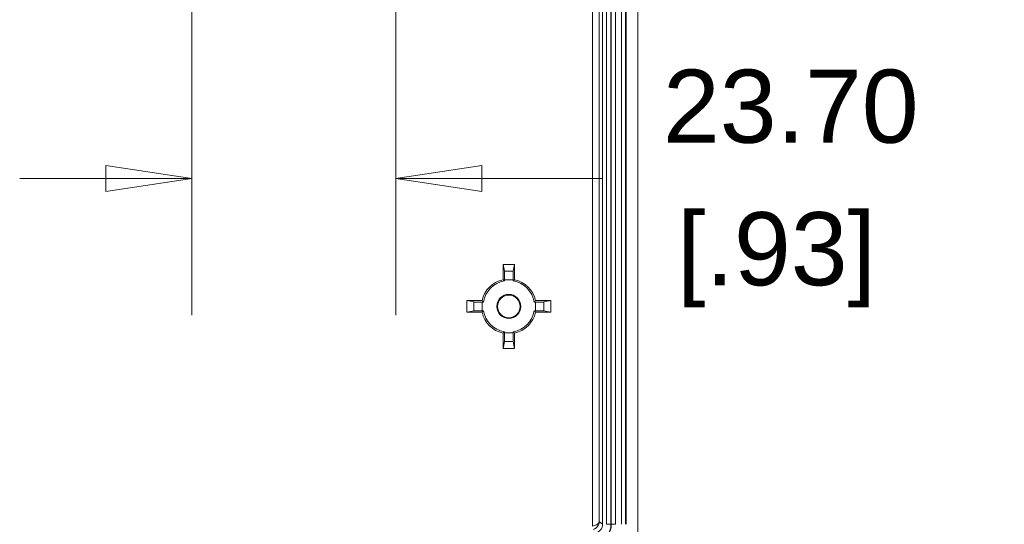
# Model space of a CAD drawing. Header units: millimetres. Extents: x 18 to 1379, y 18 to 1061.
# Tile 24 of 33: x 709 to 823, y 116 to 174. Entities that reach past the tile are written whole.
import ezdxf

# ---------------------------------------------------------------- set-up
doc = ezdxf.new("R2010")
doc.units = ezdxf.units.MM
doc.header["$LTSCALE"] = 5
for name, color, linetype, lineweight in [('Dimension (ANSI)', 7, 'Continuous', 9), ('Visible (ANSI)', 7, 'Continuous', 9), ('Visible Narrow (ANSI)', 7, 'Continuous', 9)]:
    doc.layers.add(name, color=color, linetype=linetype, lineweight=lineweight)
doc.styles.add('Note Text (ANSI)', font='arial.ttf')
doc.dimstyles.new('Default - mm_inch (ANSI)', dxfattribs={"dimscale": 5, "dimtxt": 1.7, "dimasz": 2, "dimexe": 3.175, "dimexo": 1, "dimgap": 0.8, "dimtad": 0, "dimtih": 1, "dimtoh": 1, "dimrnd": 1e-08, "dimzin": 4, "dimdsep": 46, "dimtxsty": 'Note Text (ANSI)', "dimblk": 'Filled-1', "dimcen": 0.09, "dimdle": 10, "dimclrd": 256, "dimclre": 256, "dimclrt": 256, "dimadec": 1, "dimazin": 0, "dimtfac": 1.176471, "dimtofl": 0, "dimtmove": 0, "dimatfit": 3, "dimfxl": 1, "dimtolj": 1, "dimtzin": 0, "dimlwd": -1, "dimlwe": -1, "dimarcsym": 0})

# ---------------------------------------------------------------- blocks, each defined once
blk = doc.blocks.new('Filled-1')
at = {"color": 0}
for p, q in [((0, 0), (-1, 0.15)), ((-1, 0.15), (-1, -0.15)), ((-1, 0), (0, 0)), ((-1, -0.15), (0, 0))]:
    blk.add_line(p, q, dxfattribs=at)
at = {"color": 0, "flags": 128}
blk.add_lwpolyline([(-1, -0.15), (0, 0), (-1, 0.15), (-1, -0.15)], dxfattribs=at)
at = {"color": 0}
blk.add_solid([(-1, -0.15), (0, 0), (-1, 0.15), (-1, -0.15)], dxfattribs=at)
blk = doc.blocks.new('*D60')
at = {"layer": 'Defpoints', "color": 0, "transparency": 16777216}
for p in [(764.85, 270.07), (764.85, 102.07), (836.46, 102.07)]:
    blk.add_point(p, dxfattribs=at)
at = {"layer": 'Dimension (ANSI)', "transparency": 16777216}
for p, q in [((769.85, 270.07), (852.34, 270.07)), ((836.46, 260.07), (836.46, 213.61)), ((836.46, 112.07), (836.46, 178.04)), ((769.85, 102.07), (852.34, 102.07))]:
    blk.add_line(p, q, dxfattribs=at)
at = {"layer": 'Dimension (ANSI)', "transparency": 16777216, "xscale": 10, "yscale": 10, "zscale": 10}
for p, rotation in [((836.46, 270.07), 90), ((836.46, 102.07), 270)]:
    blk.add_blockref('Filled-1', p, dxfattribs=dict(at, rotation=rotation))
at = {"layer": 'Dimension (ANSI)', "transparency": 16777216, "char_height": 8.5, "attachment_point": 5, "style": 'Note Text (ANSI)'}
for s, insert in [('\\A1; 168.00', (836.46, 204.16)), ('\\A1;[6.61]', (836.46, 186.38))]:
    blk.add_mtext(s, dxfattribs=dict(at, insert=insert))
blk = doc.blocks.new('*D64')
at = {"layer": 'Defpoints', "color": 0, "transparency": 16777216}
for p in [(729, 182.21), (752.7, 182.21), (729, 155.93)]:
    blk.add_point(p, dxfattribs=at)
at = {"layer": 'Dimension (ANSI)', "transparency": 16777216}
for p, q in [((729, 177.21), (729, 140.06)), ((752.7, 177.21), (752.7, 140.06)), ((719, 155.93), (709, 155.93)), ((762.7, 155.93), (776.75, 155.93))]:
    blk.add_line(p, q, dxfattribs=at)
at = {"layer": 'Dimension (ANSI)', "transparency": 16777216, "xscale": 10, "yscale": 10, "zscale": 10}
blk.add_blockref('Filled-1', (729, 155.93), dxfattribs=at)
at = {"layer": 'Dimension (ANSI)', "transparency": 16777216, "xscale": 10, "yscale": 10, "zscale": 10, "rotation": 180}
blk.add_blockref('Filled-1', (752.7, 155.93), dxfattribs=at)
at = {"layer": 'Dimension (ANSI)', "transparency": 16777216, "char_height": 8.5, "attachment_point": 5, "style": 'Note Text (ANSI)'}
for s, insert in [('\\A1; 23.70', (796.97, 164.28)), ('\\A1;[.93]', (796.97, 146.49))]:
    blk.add_mtext(s, dxfattribs=dict(at, insert=insert))

msp = doc.modelspace()

# ---------------------------------------------------------------- linework, layer by layer
at = {"layer": 'Visible (ANSI)'}
for p, q in [((780.846, 261.07), (780.846, 111.07)), ((776.743, 115.741), (776.743, 256.398)), ((779.493, 256.398), (779.493, 115.741)), ((765.171, 144.172), (765.171, 145.945)), ((765.171, 145.945), (766.52, 145.945)), ((765.33, 145.15), (765.171, 145.945)), ((766.52, 145.945), (766.362, 145.15)), ((766.52, 145.945), (766.52, 144.172)), ((765.346, 144.028), (765.346, 144.153)), ((766.346, 144.153), (766.346, 144.028)), ((760.971, 140.395), (760.971, 141.744)), ((760.971, 141.744), (762.744, 141.744)), ((760.971, 141.744), (761.766, 141.586)), ((762.762, 141.57), (762.888, 141.57)), ((768.804, 141.57), (768.93, 141.57)), ((768.948, 141.744), (770.721, 141.744)), ((769.926, 141.586), (770.721, 141.744)), ((770.721, 141.744), (770.721, 140.395)), ((761.766, 140.554), (760.971, 140.395)), ((762.744, 140.395), (760.971, 140.395)), ((762.888, 140.57), (762.762, 140.57)), ((768.93, 140.57), (768.804, 140.57)), ((770.721, 140.395), (768.948, 140.395)), ((770.721, 140.395), (769.926, 140.554)), ((765.171, 136.195), (765.171, 137.968)), ((765.346, 137.986), (765.346, 138.112)), ((766.346, 138.112), (766.346, 137.986)), ((766.52, 137.968), (766.52, 136.195)), ((765.171, 136.195), (765.33, 136.99)), ((766.52, 136.195), (765.171, 136.195)), ((766.362, 136.99), (766.52, 136.195))]:
    msp.add_line(p, q, dxfattribs=at)
for radius in [1.4, 1.313]:
    msp.add_circle((765.846, 141.07), radius, dxfattribs=at)
for radius, start, end in [(3.175, 102.26813, 167.73187), (3, 99.59407, 170.40593), (3, 9.59407, 80.40593), (3.175, 12.26813, 77.73187), (3.175, 192.26813, 257.73187), (3, 189.59407, 260.40593), (3, 279.59407, 350.40593), (3.175, 282.26813, 347.73187)]:
    msp.add_arc((765.846, 141.07), radius, start, end, dxfattribs=at)
for centre, major_axis, ratio, start_param, end_param in [((765.328, 144.153), (0, 1), 0.0174551, 4.712389, 6.1959188), ((766.363, 144.153), (0, -1), 0.0174551, 3.2288591, 4.712389), ((762.762, 141.587), (1, 0), 0.0174551, 3.2288591, 4.712389), ((768.93, 141.587), (1, 0), 0.0174551, 4.712389, 6.1959188), ((762.762, 140.552), (-1, 0), 0.0174551, 4.712389, 6.1959188), ((768.93, 140.552), (-1, 0), 0.0174551, 3.2288591, 4.712389), ((765.328, 137.986), (0, 1), 0.0174551, 3.2288591, 4.712389), ((766.363, 137.986), (0, -1), 0.0174551, 4.712389, 6.1959188), ((775.743, 115.743), (0.761, -0.65), 0.9989472, 5.5768471, 6.9895235)]:
    msp.add_ellipse(centre, major_axis=major_axis, ratio=ratio, start_param=start_param, end_param=end_param, dxfattribs=at)
for points in [[(765.346, 144.028), (765.261, 144.1), (765.171, 144.172)], [(766.52, 144.172), (766.431, 144.1), (766.346, 144.028)], [(762.744, 141.744), (762.816, 141.655), (762.888, 141.57)], [(768.804, 141.57), (768.876, 141.655), (768.948, 141.744)], [(762.888, 140.57), (762.816, 140.485), (762.744, 140.395)], [(768.948, 140.395), (768.876, 140.485), (768.804, 140.57)], [(765.171, 137.968), (765.261, 138.04), (765.346, 138.112)], [(766.346, 138.112), (766.431, 138.04), (766.52, 137.968)]]:
    msp.add_open_spline(points, degree=2, dxfattribs=at)
at = {"layer": 'Visible Narrow (ANSI)'}
for p, q in [((775.559, 256.618), (775.559, 115.522)), ((777.211, 256.398), (777.211, 115.741)), ((777.71, 115.741), (777.71, 256.398)), ((777.76, 256.398), (777.76, 115.741)), ((778.26, 115.741), (778.26, 256.398)), ((778.927, 256.398), (778.927, 115.741)), ((779.426, 115.741), (779.426, 256.398)), ((776.358, 116.07), (776.358, 256.069)), ((765.33, 145.15), (766.362, 145.15)), ((765.346, 144.153), (766.346, 144.153)), ((761.766, 140.554), (761.766, 141.586)), ((762.762, 140.57), (762.762, 141.57)), ((768.93, 141.57), (768.93, 140.57)), ((769.926, 141.586), (769.926, 140.554)), ((766.346, 137.986), (765.346, 137.986)), ((766.362, 136.99), (765.33, 136.99)), ((776.743, 115.741), (776.358, 116.07)), ((777.211, 115.741), (777.71, 115.741)), ((777.76, 115.741), (777.71, 115.741)), ((777.76, 115.741), (778.26, 115.741))]:
    msp.add_line(p, q, dxfattribs=at)
for points, knots in [([(776.358, 116.07), (776.356, 116.033), (776.347, 115.996), (776.311, 115.917), (776.282, 115.875), (776.219, 115.809), (776.19, 115.784), (776.141, 115.747), (776.124, 115.735), (776.076, 115.704), (776.044, 115.686), (775.952, 115.639), (775.888, 115.612), (775.739, 115.562), (775.65, 115.539), (775.559, 115.522)], [-0.000440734, -0.000440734, -0.000440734, -0.000440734, 0.014070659, 0.014070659, 0.030655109, 0.030655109, 0.04102039, 0.04102039, 0.046203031, 0.046203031, 0.054495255, 0.054495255, 0.067762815, 0.067762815, 0.082481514, 0.082481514, 0.082481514, 0.082481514]), ([(775.701, 115.148), (775.777, 115.177), (775.851, 115.216), (775.974, 115.3), (776.027, 115.345), (776.103, 115.423), (776.13, 115.455), (776.169, 115.506), (776.183, 115.527), (776.223, 115.588), (776.247, 115.631), (776.298, 115.742), (776.322, 115.812), (776.35, 115.945), (776.357, 116.008), (776.358, 116.07)], [-0.082481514, -0.082481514, -0.082481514, -0.082481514, -0.067762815, -0.067762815, -0.054495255, -0.054495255, -0.046203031, -0.046203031, -0.04102039, -0.04102039, -0.030655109, -0.030655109, -0.014070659, -0.014070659, 0.000440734, 0.000440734, 0.000440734, 0.000440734]), ([(776.052, 113.799), (776.178, 113.819), (776.302, 113.852), (776.614, 113.966), (776.794, 114.067), (777.164, 114.356), (777.34, 114.563), (777.626, 115.084), (777.71, 115.413), (777.71, 115.741)], [0, 0, 0, 0, 0.02857319, 0.02857319, 0.07429029, 0.07429029, 0.13372253, 0.13372253, 0.20732519, 0.20732519, 0.20732519, 0.20732519]), ([(777.76, 115.741), (777.76, 115.623), (777.75, 115.504), (777.695, 115.199), (777.635, 115.017), (777.416, 114.574), (777.218, 114.333), (776.711, 113.94), (776.391, 113.802), (776.059, 113.75)], [0, 0, 0, 0, 0.04422449, 0.04422449, 0.11498368, 0.11498368, 0.22819839, 0.22819839, 0.35379595, 0.35379595, 0.35379595, 0.35379595])]:
    msp.add_open_spline(points, degree=3, knots=knots, dxfattribs=at)

# ---------------------------------------------------------------- dimensions: what is measured, and where the dimension line sits
at = {"layer": 'Dimension (ANSI)'}
for base, p1, p2, angle, text, override, picture, middle in [((836.462, 102.07), (764.846, 270.07), (764.846, 102.07), 90, ' <>\\X[6.61]', {"dimgap": 0.8, "dimdec": 2, "dimpost": '\\X', "dimtol": 0, "dimlim": 0, "dimtp": 0, "dimtm": 0, "dimtdec": 2, "dimatfit": 1}, '*D60', (836.462, 195.825)), ((728.996, 155.935), (752.696, 182.211), (728.996, 182.211), 180, ' <>\\X[.93]', {"dimgap": 0.8, "dimtih": 0, "dimtoh": 0, "dimdec": 2, "dimpost": '\\X', "dimtol": 0, "dimlim": 0, "dimtp": 0, "dimtm": 0, "dimtdec": 2, "dimatfit": 1}, '*D64', (796.975, 155.935))]:
    dim = msp.add_linear_dim(base=base, p1=p1, p2=p2, angle=angle, text=text, dimstyle='Default - mm_inch (ANSI)', override=override, dxfattribs=at)
    dim.commit()
    dim.dimension.update_dxf_attribs({"geometry": picture, "text_midpoint": middle, "dimtype": 160})

doc.saveas('drawing.dxf')
